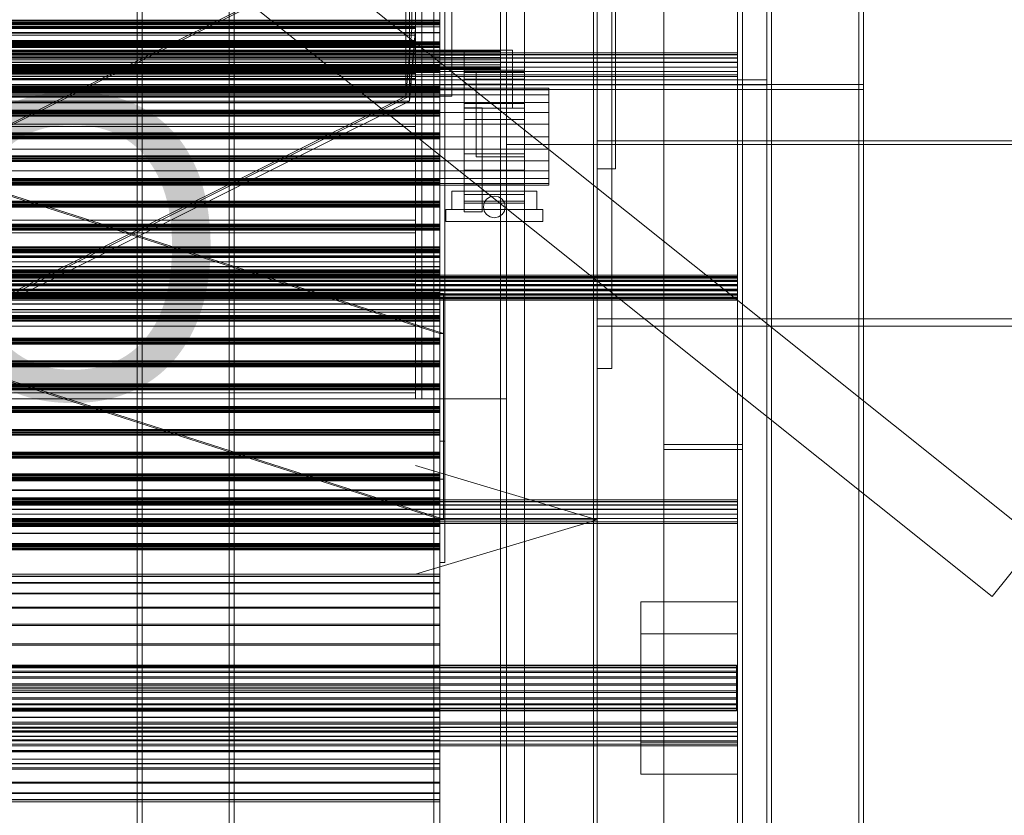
# Model space of a CAD drawing. Header units: millimetres. Extents: x -4395 to 65662, y -65530 to 6847.
# Tile 220 of 256: x 923 to 1736, y -35544 to -34887. Entities that reach past the tile are written whole.
import ezdxf

# ---------------------------------------------------------------- set-up
doc = ezdxf.new("R2010")
doc.units = ezdxf.units.MM
for name, color, linetype, lineweight in [('COTAS_O', 1, 'Continuous', 0), ('frontal_BANDEJA_TOLVA_RECEPCION_C03', 7, 'Continuous', 0), ('frontal_C01', 7, 'Continuous', 0), ('frontal_C03', 7, 'Continuous', 0), ('frontal_secador', 7, 'Continuous', 0), ('frontal_tolva', 7, 'Continuous', 0)]:
    doc.layers.add(name, color=color, linetype=linetype, lineweight=lineweight)
doc.dimstyles.new('R19_100', dxfattribs={"dimtxt": 250, "dimasz": 150, "dimexe": 150, "dimexo": 80, "dimgap": 100, "dimtad": 1, "dimtih": 1, "dimtoh": 1, "dimdsep": 46, "dimcen": 0.09, "dimadec": 0, "dimazin": 0, "dimtfac": 1, "dimtdec": 4, "dimtofl": 0, "dimtmove": 0, "dimatfit": 3, "dimfxl": 1, "dimtolj": 1, "dimtzin": 0, "dimarcsym": 0})

# ---------------------------------------------------------------- blocks, each defined once
blk = doc.blocks.new('DIM_R33_47')
at = {"layer": 'COTAS_O'}
for p, q in [((-650, -34200), (-500, -34155)), ((650, -34200), (500, -34155)), ((-650, -34900), (-650, -34200)), ((-650, -34200), (650, -34200)), ((-650, -34200), (-500, -34245)), ((650, -34200), (500, -34245)), ((650, -34900), (650, -34200))]:
    blk.add_line(p, q, dxfattribs=at)
blk.add_text('1300 O', height=250, dxfattribs=at).set_placement((0, -34100))
blk = doc.blocks.new('DIM_R33_51')
at = {"layer": 'COTAS_O'}
for p, q in [((-1400, -35300), (-1250, -35255)), ((1400, -35300), (1250, -35255)), ((-1400, -36000), (-1400, -35300)), ((-1400, -35300), (1400, -35300)), ((-1400, -35300), (-1250, -35345)), ((1400, -35300), (1250, -35345)), ((1400, -36000), (1400, -35300))]:
    blk.add_line(p, q, dxfattribs=at)
blk.add_text('2800 O', height=250, dxfattribs=at).set_placement((0, -35200))

msp = doc.modelspace()

# ---------------------------------------------------------------- linework, layer by layer
at = {"layer": 'frontal_BANDEJA_TOLVA_RECEPCION_C03'}
for p, q in [((370, -34857.992), (1270, -35145.992)), ((1273, -35145.992), (373, -34857.992)), ((1270, -35299.469), (370, -35011.469)), ((373, -35011.469), (1273, -35299.469)), ((1270, -35266.469), (1270, -35112.992)), ((1270, -35112.992), (1270, -35145.992)), ((1270, -35112.992), (1273, -35112.992)), ((1273, -35145.992), (1273, -35112.992)), ((1273, -35112.992), (1273, -35266.469)), ((1270, -35145.992), (1270, -35299.469)), ((1270, -35145.992), (1273, -35145.992)), ((1273, -35299.469), (1273, -35145.992)), ((1270, -35299.469), (1270, -35266.469)), ((1270, -35266.469), (1273, -35266.469)), ((1273, -35266.469), (1273, -35299.469)), ((1273, -35299.469), (1270, -35299.469))]:
    msp.add_line(p, q, dxfattribs=at)
at = {"layer": 'frontal_C01'}
for p, q in [((1020, -35988), (1020, -33816.606)), ((1024, -35988), (1024, -33816.606)), ((1096, -33816.606), (1096, -35988)), ((1100, -35988), (1100, -33816.606))]:
    msp.add_line(p, q, dxfattribs=at)
at = {"layer": 'frontal_C03'}
for p, q in [((1455, -35237.853), (1455, -32581.274)), ((1516, -35237.853), (1516, -32581.274)), ((1520, -32581.274), (1520, -35237.853)), ((1455, -32585.202), (1455, -35241.781)), ((1520, -35241.781), (1520, -32585.202)), ((1270, -35234.965), (1270, -32645.272)), ((1274, -32645.272), (1274, -35234.965)), ((1270, -32745.445), (1270, -35335.139)), ((1274, -35335.139), (1274, -32745.445)), ((1455, -35724.97), (1455, -33068.391)), ((1520, -33068.391), (1520, -35724.97)), ((1455, -33072.319), (1455, -35728.898)), ((1516, -33072.319), (1516, -35728.898)), ((1520, -35728.898), (1520, -33072.319)), ((1540, -35988), (1540, -33352.082)), ((1544, -35988), (1544, -33352.082)), ((1616, -33352.082), (1616, -35988)), ((1620, -35988), (1620, -33352.082)), ((1540, -35988), (1540, -34081.095)), ((1544, -35988), (1544, -34081.095)), ((1616, -34081.095), (1616, -35988)), ((1620, -35988), (1620, -34081.095)), ((1540, -34860.603), (1540, -34940.603)), ((1540, -34936.603), (1540, -34864.603)), ((1620, -34864.401), (1620, -34944.401)), ((1620, -34940.401), (1620, -34868.401)), ((1270, -34887.204), (-1230, -34887.204)), ((-1230, -34888.136), (1270, -34888.136)), ((1270, -34889.078), (-1230, -34889.078)), ((1270, -34890.01), (-1230, -34890.01)), ((1270, -34890.676), (-1230, -34890.676)), ((1270, -34891.063), (-1230, -34891.063)), ((1270, -34892.616), (-1230, -34892.616)), ((1270, -34892.701), (-1230, -34892.701)), ((1270, -34887.204), (1270, -34886.152)), ((1270, -34886.538), (1270, -34888.136)), ((1270, -34889.078), (1270, -34887.204)), ((1270, -34888.136), (1270, -34890.01)), ((1270, -34890.676), (1270, -34889.078)), ((1270, -34890.01), (1270, -34891.063)), ((1270, -34891.063), (1270, -34890.676)), ((1270, -34897.315), (1270, -34892.616)), ((1270, -34892.616), (1270, -34892.701)), ((1270, -34892.701), (1270, -34897.557)), ((1270, -34897.315), (-1230, -34897.315)), ((1270, -34897.557), (-1230, -34897.557)), ((1270, -34906.084), (1270, -34897.315)), ((1270, -34897.557), (1270, -34906.446)), ((1270, -34904.993), (-1230, -34904.993)), ((1270, -34905.379), (-1230, -34905.379)), ((1270, -34906.045), (-1230, -34906.045)), ((1270, -34906.084), (-1230, -34906.084)), ((1270, -34906.446), (-1230, -34906.446)), ((-1230, -34906.977), (1270, -34906.977)), ((1270, -34907.919), (-1230, -34907.919)), ((1270, -34908.851), (-1230, -34908.851)), ((1270, -34909.517), (-1230, -34909.517)), ((1270, -34909.903), (-1230, -34909.903)), ((1270, -34906.045), (1270, -34904.993)), ((1270, -34904.993), (1270, -34905.379)), ((1270, -34905.379), (1270, -34906.977)), ((1270, -34907.919), (1270, -34906.045)), ((1270, -34917.586), (1270, -34906.084)), ((1270, -34906.446), (1270, -34918.014)), ((1270, -34906.977), (1270, -34908.851)), ((1270, -34909.517), (1270, -34907.919)), ((1270, -34908.851), (1270, -34909.903)), ((1270, -34909.903), (1270, -34909.517)), ((1516, -34914.222), (-1476, -34914.222)), ((1516, -34914.248), (-1476, -34914.248)), ((1516, -34915.69), (-1476, -34915.69)), ((1516, -34915.766), (-1476, -34915.766)), ((1516, -34918.43), (-1476, -34918.43)), ((1516, -34918.544), (-1476, -34918.544)), ((1270, -34917.586), (-1230, -34917.586)), ((-1230, -34918.014), (1270, -34918.014)), ((1270, -34930.072), (1270, -34917.586)), ((1270, -34918.014), (1270, -34930.499)), ((1516, -34915.69), (1516, -34914.222)), ((1516, -34914.222), (1516, -34914.248)), ((1516, -34914.248), (1516, -34915.766)), ((1516, -34918.43), (1516, -34915.69)), ((1516, -34915.766), (1516, -34918.544)), ((1516, -34922.025), (1516, -34918.43)), ((1516, -34918.544), (1516, -34922.159)), ((1516, -34922.025), (-1476, -34922.025)), ((-1476, -34922.159), (1516, -34922.159)), ((1516, -34925.927), (-1476, -34925.927)), ((1516, -34926.06), (-1476, -34926.06)), ((1270, -34923.834), (-1230, -34923.834)), ((1270, -34924.22), (-1230, -34924.22)), ((1270, -34924.886), (-1230, -34924.886)), ((-1230, -34925.818), (1270, -34925.818)), ((1270, -34924.886), (1270, -34923.834)), ((1270, -34923.834), (1270, -34924.22)), ((1270, -34924.22), (1270, -34925.818)), ((1270, -34926.76), (1270, -34924.886)), ((1270, -34925.818), (1270, -34927.692)), ((1516, -34925.927), (1516, -34922.025)), ((1516, -34922.159), (1516, -34926.06)), ((1516, -34929.542), (1516, -34925.927)), ((1516, -34926.06), (1516, -34929.655)), ((1516, -34929.542), (-1476, -34929.542)), ((1516, -34929.655), (-1476, -34929.655)), ((1516, -34932.319), (-1476, -34932.319)), ((1516, -34932.395), (-1476, -34932.395)), ((1516, -34933.837), (-1476, -34933.837)), ((1516, -34933.864), (-1476, -34933.864)), ((1270, -34926.76), (-1230, -34926.76)), ((1270, -34927.692), (-1230, -34927.692)), ((1270, -34928.358), (-1230, -34928.358)), ((1270, -34928.744), (-1230, -34928.744)), ((1270, -34930.072), (-1230, -34930.072)), ((1270, -34930.499), (-1230, -34930.499)), ((1270, -34928.358), (1270, -34926.76)), ((1270, -34927.692), (1270, -34928.744)), ((1270, -34928.744), (1270, -34928.358)), ((1270, -34941.639), (1270, -34930.072)), ((1270, -34930.499), (1270, -34942.002)), ((1516, -34932.319), (1516, -34929.542)), ((1516, -34929.655), (1516, -34932.395)), ((1516, -34933.837), (1516, -34932.319)), ((1516, -34932.395), (1516, -34933.864)), ((1516, -34933.864), (1516, -34933.837)), ((-1580, -34940.401), (1620, -34940.401)), ((-1500, -34936.603), (1540, -34936.603)), ((-1500, -34940.603), (1540, -34940.603)), ((1270, -34941.639), (-1230, -34941.639)), ((1270, -34942.002), (-1230, -34942.002)), ((1270, -34942.675), (-1230, -34942.675)), ((1270, -34950.528), (1270, -34941.639)), ((1270, -34942.002), (1270, -34950.77)), ((1270, -34943.727), (1270, -34942.675)), ((1270, -34942.675), (1270, -34943.061)), ((1540, -34940.603), (1540, -34936.603)), ((1620, -34944.401), (1620, -34940.401)), ((-1580, -34944.401), (1620, -34944.401)), ((1270, -34943.061), (-1230, -34943.061)), ((1270, -34943.727), (-1230, -34943.727)), ((-1230, -34944.659), (1270, -34944.659)), ((1270, -34945.601), (-1230, -34945.601)), ((1270, -34946.533), (-1230, -34946.533)), ((1270, -34947.199), (-1230, -34947.199)), ((1270, -34947.585), (-1230, -34947.585)), ((1270, -34950.528), (-1230, -34950.528)), ((1270, -34950.77), (-1230, -34950.77)), ((1270, -34943.061), (1270, -34944.659)), ((1270, -34945.601), (1270, -34943.727)), ((1270, -34944.659), (1270, -34946.533)), ((1270, -34947.199), (1270, -34945.601)), ((1270, -34946.533), (1270, -34947.585)), ((1270, -34947.585), (1270, -34947.199)), ((1270, -34955.385), (1270, -34950.528)), ((1270, -34950.77), (1270, -34955.47)), ((1540, -35988), (1540, -34944.401)), ((1540, -34944.401), (1544, -34944.401)), ((1620, -34944.401), (1540, -34944.401)), ((1544, -35988), (1544, -34944.401)), ((1544, -34944.401), (1616, -34944.401)), ((1616, -34944.401), (1616, -35988)), ((1620, -34944.401), (1616, -34944.401)), ((1620, -35988), (1620, -34944.401)), ((1270, -34955.385), (-1230, -34955.385)), ((1270, -34955.47), (-1230, -34955.47)), ((1270, -34955.47), (1270, -34955.385)), ((1270, -34961.516), (-1230, -34961.516)), ((1270, -34961.902), (-1230, -34961.902)), ((1270, -34962.568), (-1230, -34962.568)), ((-1230, -34963.5), (1270, -34963.5)), ((1270, -34964.442), (-1230, -34964.442)), ((1270, -34965.374), (-1230, -34965.374)), ((1270, -34966.04), (-1230, -34966.04)), ((1270, -34966.426), (-1230, -34966.426)), ((1270, -34962.568), (1270, -34961.516)), ((1270, -34961.516), (1270, -34961.902)), ((1270, -34961.902), (1270, -34963.5)), ((1270, -34964.442), (1270, -34962.568)), ((1270, -34963.5), (1270, -34965.374)), ((1270, -34966.04), (1270, -34964.442)), ((1270, -34965.374), (1270, -34966.426)), ((1270, -34966.426), (1270, -34966.04)), ((1270, -34980.357), (-1230, -34980.357)), ((1270, -34980.743), (-1230, -34980.743)), ((1270, -34981.409), (-1230, -34981.409)), ((-1230, -34982.341), (1270, -34982.341)), ((1270, -34983.283), (-1230, -34983.283)), ((1270, -34981.409), (1270, -34980.357)), ((1270, -34980.357), (1270, -34980.743)), ((1270, -34980.743), (1270, -34982.341)), ((1270, -34983.283), (1270, -34981.409)), ((1270, -34982.341), (1270, -34984.215)), ((1270, -34984.881), (1270, -34983.283)), ((1270, -34984.215), (-1230, -34984.215)), ((1270, -34984.881), (-1230, -34984.881)), ((1270, -34985.267), (-1230, -34985.267)), ((1270, -34984.215), (1270, -34985.267)), ((1270, -34985.267), (1270, -34984.881)), ((1270, -34999.198), (-1230, -34999.198)), ((1270, -34999.584), (-1230, -34999.584)), ((1270, -35000.25), (1270, -34999.198)), ((1270, -34999.198), (1270, -34999.584)), ((1270, -34999.584), (1270, -35001.182)), ((1270, -35000.25), (-1230, -35000.25)), ((-1230, -35001.182), (1270, -35001.182)), ((1270, -35002.124), (-1230, -35002.124)), ((1270, -35003.056), (-1230, -35003.056)), ((1270, -35003.722), (-1230, -35003.722)), ((1270, -35004.108), (-1230, -35004.108)), ((1270, -35002.124), (1270, -35000.25)), ((1270, -35001.182), (1270, -35003.056)), ((1270, -35003.722), (1270, -35002.124)), ((1270, -35003.056), (1270, -35004.108)), ((1270, -35004.108), (1270, -35003.722)), ((1270, -35018.039), (-1230, -35018.039)), ((1270, -35018.425), (-1230, -35018.425)), ((1270, -35019.091), (-1230, -35019.091)), ((-1230, -35020.023), (1270, -35020.023)), ((1270, -35020.965), (-1230, -35020.965)), ((1270, -35021.897), (-1230, -35021.897)), ((1270, -35022.563), (-1230, -35022.563)), ((1270, -35022.949), (-1230, -35022.949)), ((1270, -35019.091), (1270, -35018.039)), ((1270, -35018.039), (1270, -35018.425)), ((1270, -35018.425), (1270, -35020.023)), ((1270, -35020.965), (1270, -35019.091)), ((1270, -35020.023), (1270, -35021.897)), ((1270, -35022.563), (1270, -35020.965)), ((1270, -35021.897), (1270, -35022.949)), ((1270, -35022.949), (1270, -35022.563)), ((1270, -35036.88), (-1230, -35036.88)), ((1270, -35037.266), (-1230, -35037.266)), ((1270, -35037.932), (-1230, -35037.932)), ((-1230, -35038.864), (1270, -35038.864)), ((1270, -35039.806), (-1230, -35039.806)), ((1270, -35037.932), (1270, -35036.88)), ((1270, -35036.88), (1270, -35037.266)), ((1270, -35037.266), (1270, -35038.864)), ((1270, -35039.806), (1270, -35037.932)), ((1270, -35038.864), (1270, -35040.738)), ((1270, -35041.404), (1270, -35039.806)), ((1270, -35040.738), (-1230, -35040.738)), ((1270, -35041.404), (-1230, -35041.404)), ((1270, -35041.79), (-1230, -35041.79)), ((1270, -35040.738), (1270, -35041.79)), ((1270, -35041.79), (1270, -35041.404)), ((1270, -35055.721), (-1230, -35055.721)), ((1270, -35056.107), (-1230, -35056.107)), ((1270, -35056.773), (-1230, -35056.773)), ((1270, -35056.773), (1270, -35055.721)), ((1270, -35055.721), (1270, -35056.107)), ((1270, -35056.107), (1270, -35057.705)), ((1270, -35058.647), (1270, -35056.773)), ((-1230, -35057.705), (1270, -35057.705)), ((1270, -35058.647), (-1230, -35058.647)), ((1270, -35059.579), (-1230, -35059.579)), ((1270, -35060.245), (-1230, -35060.245)), ((1270, -35060.631), (-1230, -35060.631)), ((1270, -35057.705), (1270, -35059.579)), ((1270, -35060.245), (1270, -35058.647)), ((1270, -35059.579), (1270, -35060.631)), ((1270, -35060.631), (1270, -35060.245)), ((1270, -35074.562), (-1230, -35074.562)), ((1270, -35074.948), (-1230, -35074.948)), ((1270, -35075.614), (-1230, -35075.614)), ((-1230, -35076.546), (1270, -35076.546)), ((1270, -35077.257), (-1230, -35077.257)), ((1270, -35077.342), (-1230, -35077.342)), ((1270, -35077.488), (-1230, -35077.488)), ((1270, -35078.42), (-1230, -35078.42)), ((1270, -35079.086), (-1230, -35079.086)), ((1270, -35079.472), (-1230, -35079.472)), ((1270, -35075.614), (1270, -35074.562)), ((1270, -35074.562), (1270, -35074.948)), ((1270, -35074.948), (1270, -35076.546)), ((1270, -35077.488), (1270, -35075.614)), ((1270, -35076.546), (1270, -35078.42)), ((1270, -35081.957), (1270, -35077.257)), ((1270, -35077.257), (1270, -35077.342)), ((1270, -35077.342), (1270, -35082.199)), ((1270, -35079.086), (1270, -35077.488)), ((1270, -35078.42), (1270, -35079.472)), ((1270, -35079.472), (1270, -35079.086)), ((1270, -35081.957), (-1230, -35081.957)), ((1270, -35082.199), (-1230, -35082.199)), ((1270, -35083.141), (-1230, -35083.141)), ((1270, -35083.208), (-1230, -35083.208)), ((1270, -35086.813), (-1230, -35086.813)), ((1270, -35087.002), (-1230, -35087.002)), ((1270, -35090.725), (1270, -35081.957)), ((1270, -35082.199), (1270, -35091.088)), ((1270, -35086.813), (1270, -35083.141)), ((1270, -35083.141), (1270, -35083.208)), ((1270, -35083.208), (1270, -35087.002)), ((1270, -35093.663), (1270, -35086.813)), ((1270, -35087.002), (1270, -35093.946)), ((1270, -35090.725), (-1230, -35090.725)), ((1270, -35091.088), (-1230, -35091.088)), ((1270, -35093.403), (-1230, -35093.403)), ((1270, -35093.663), (-1230, -35093.663)), ((1270, -35093.789), (-1230, -35093.789)), ((1270, -35093.946), (-1230, -35093.946)), ((1270, -35094.455), (-1230, -35094.455)), ((-1230, -35095.387), (1270, -35095.387)), ((1270, -35096.329), (-1230, -35096.329)), ((1270, -35097.261), (-1230, -35097.261)), ((1270, -35102.228), (1270, -35090.725)), ((1270, -35091.088), (1270, -35102.655)), ((1270, -35094.455), (1270, -35093.403)), ((1270, -35093.403), (1270, -35093.789)), ((1270, -35102.65), (1270, -35093.663)), ((1270, -35093.789), (1270, -35095.387)), ((1270, -35093.946), (1270, -35102.983)), ((1270, -35096.329), (1270, -35094.455)), ((1270, -35095.387), (1270, -35097.261)), ((1270, -35097.927), (1270, -35096.329)), ((1270, -35097.261), (1270, -35098.313)), ((1516, -35097.873), (-1476, -35097.873)), ((1516, -35097.899), (-1476, -35097.899)), ((1516, -35098.863), (-1476, -35098.863)), ((1516, -35098.89), (-1476, -35098.89)), ((1516, -35099.341), (-1476, -35099.341)), ((1516, -35099.417), (-1476, -35099.417)), ((1516, -35100.332), (-1476, -35100.332)), ((1516, -35100.408), (-1476, -35100.408)), ((1516, -35102.081), (-1476, -35102.081)), ((1516, -35102.195), (-1476, -35102.195)), ((1516, -35103.072), (-1476, -35103.072)), ((1516, -35103.185), (-1476, -35103.185)), ((1270, -35097.927), (-1230, -35097.927)), ((1270, -35098.313), (-1230, -35098.313)), ((1270, -35102.228), (-1230, -35102.228)), ((1270, -35102.65), (-1230, -35102.65)), ((-1230, -35102.655), (1270, -35102.655)), ((-1230, -35102.983), (1270, -35102.983)), ((1270, -35098.313), (1270, -35097.927)), ((1270, -35114.713), (1270, -35102.228)), ((1270, -35112.404), (1270, -35102.65)), ((1270, -35102.655), (1270, -35115.141)), ((1270, -35102.983), (1270, -35112.738)), ((1516, -35099.341), (1516, -35097.873)), ((1516, -35097.873), (1516, -35097.899)), ((1516, -35097.899), (1516, -35099.417)), ((1516, -35100.332), (1516, -35098.863)), ((1516, -35098.863), (1516, -35098.89)), ((1516, -35098.89), (1516, -35100.408)), ((1516, -35102.081), (1516, -35099.341)), ((1516, -35099.417), (1516, -35102.195)), ((1516, -35103.072), (1516, -35100.332)), ((1516, -35100.408), (1516, -35103.185)), ((1516, -35105.676), (1516, -35102.081)), ((1516, -35102.195), (1516, -35105.809)), ((1516, -35106.667), (1516, -35103.072)), ((1516, -35103.185), (1516, -35106.8)), ((1516, -35105.676), (-1476, -35105.676)), ((-1476, -35105.809), (1516, -35105.809)), ((1516, -35106.667), (-1476, -35106.667)), ((-1476, -35106.8), (1516, -35106.8)), ((1516, -35109.578), (-1476, -35109.578)), ((1516, -35109.711), (-1476, -35109.711)), ((1516, -35110.568), (-1476, -35110.568)), ((1516, -35110.702), (-1476, -35110.702)), ((1516, -35113.193), (-1476, -35113.193)), ((1516, -35113.306), (-1476, -35113.306)), ((1270, -35112.244), (-1230, -35112.244)), ((1270, -35112.404), (-1230, -35112.404)), ((1270, -35112.63), (-1230, -35112.63)), ((1270, -35112.738), (-1230, -35112.738)), ((1270, -35113.296), (-1230, -35113.296)), ((1270, -35113.296), (1270, -35112.244)), ((1270, -35112.244), (1270, -35112.63)), ((1270, -35121.441), (1270, -35112.404)), ((1270, -35112.63), (1270, -35114.228)), ((1270, -35112.738), (1270, -35121.724)), ((1270, -35115.17), (1270, -35113.296)), ((1516, -35109.578), (1516, -35105.676)), ((1516, -35105.809), (1516, -35109.711)), ((1516, -35110.568), (1516, -35106.667)), ((1516, -35106.8), (1516, -35110.702)), ((1516, -35113.193), (1516, -35109.578)), ((1516, -35109.711), (1516, -35113.306)), ((1516, -35114.183), (1516, -35110.568)), ((1516, -35110.702), (1516, -35114.296)), ((1516, -35115.97), (1516, -35113.193)), ((1516, -35113.306), (1516, -35116.046)), ((1516, -35114.183), (-1476, -35114.183)), ((1516, -35114.296), (-1476, -35114.296)), ((1516, -35115.97), (-1476, -35115.97)), ((1516, -35116.046), (-1476, -35116.046)), ((1516, -35116.961), (-1476, -35116.961)), ((1516, -35117.037), (-1476, -35117.037)), ((1516, -35117.488), (-1476, -35117.488)), ((1516, -35117.514), (-1476, -35117.514)), ((1516, -35118.479), (-1476, -35118.479)), ((1516, -35118.505), (-1476, -35118.505)), ((-1230, -35114.228), (1270, -35114.228)), ((1270, -35114.713), (-1230, -35114.713)), ((1270, -35115.141), (-1230, -35115.141)), ((1270, -35115.17), (-1230, -35115.17)), ((1270, -35116.102), (-1230, -35116.102)), ((1270, -35116.768), (-1230, -35116.768)), ((1270, -35117.154), (-1230, -35117.154)), ((1270, -35121.441), (-1230, -35121.441)), ((1270, -35121.724), (-1230, -35121.724)), ((1270, -35114.228), (1270, -35116.102)), ((1270, -35126.281), (1270, -35114.713)), ((1270, -35115.141), (1270, -35126.643)), ((1270, -35116.768), (1270, -35115.17)), ((1270, -35116.102), (1270, -35117.154)), ((1270, -35117.154), (1270, -35116.768)), ((1270, -35128.385), (1270, -35121.441)), ((1270, -35121.724), (1270, -35128.574)), ((1516, -35116.961), (1516, -35114.183)), ((1516, -35114.296), (1516, -35117.037)), ((1516, -35117.488), (1516, -35115.97)), ((1516, -35116.046), (1516, -35117.514)), ((1516, -35118.479), (1516, -35116.961)), ((1516, -35117.037), (1516, -35118.505)), ((1516, -35117.514), (1516, -35117.488)), ((1516, -35118.505), (1516, -35118.479)), ((1270, -35126.281), (-1230, -35126.281)), ((1270, -35126.643), (-1230, -35126.643)), ((1270, -35128.385), (-1230, -35128.385)), ((1270, -35128.574), (-1230, -35128.574)), ((1270, -35135.17), (1270, -35126.281)), ((1270, -35126.643), (1270, -35135.412)), ((1270, -35132.179), (1270, -35128.385)), ((1270, -35128.574), (1270, -35132.246)), ((1270, -35131.085), (-1230, -35131.085)), ((1270, -35131.471), (-1230, -35131.471)), ((1270, -35132.137), (-1230, -35132.137)), ((1270, -35132.179), (-1230, -35132.179)), ((1270, -35132.246), (-1230, -35132.246)), ((-1230, -35133.069), (1270, -35133.069)), ((1270, -35134.011), (-1230, -35134.011)), ((1270, -35134.943), (-1230, -35134.943)), ((1270, -35135.17), (-1230, -35135.17)), ((1270, -35135.412), (-1230, -35135.412)), ((1270, -35135.609), (-1230, -35135.609)), ((1270, -35135.995), (-1230, -35135.995)), ((1270, -35132.137), (1270, -35131.085)), ((1270, -35131.085), (1270, -35131.471)), ((1270, -35131.471), (1270, -35133.069)), ((1270, -35134.011), (1270, -35132.137)), ((1270, -35132.246), (1270, -35132.179)), ((1270, -35133.069), (1270, -35134.943)), ((1270, -35135.609), (1270, -35134.011)), ((1270, -35134.943), (1270, -35135.995)), ((1270, -35140.026), (1270, -35135.17)), ((1270, -35135.412), (1270, -35140.111)), ((1270, -35135.995), (1270, -35135.609)), ((1270, -35140.026), (-1230, -35140.026)), ((1270, -35140.111), (-1230, -35140.111)), ((1270, -35140.111), (1270, -35140.026)), ((1270, -35149.926), (-1230, -35149.926)), ((1270, -35150.312), (-1230, -35150.312)), ((1270, -35150.978), (-1230, -35150.978)), ((-1230, -35151.91), (1270, -35151.91)), ((1270, -35152.852), (-1230, -35152.852)), ((1270, -35153.784), (-1230, -35153.784)), ((1270, -35150.978), (1270, -35149.926)), ((1270, -35149.926), (1270, -35150.312)), ((1270, -35150.312), (1270, -35151.91)), ((1270, -35152.852), (1270, -35150.978)), ((1270, -35151.91), (1270, -35153.784)), ((1270, -35154.45), (1270, -35152.852)), ((1270, -35153.784), (1270, -35154.836)), ((1270, -35154.45), (-1230, -35154.45)), ((1270, -35154.836), (-1230, -35154.836)), ((1270, -35154.836), (1270, -35154.45)), ((1270, -35168.767), (-1230, -35168.767)), ((1270, -35169.153), (-1230, -35169.153)), ((1270, -35169.819), (-1230, -35169.819)), ((1270, -35169.819), (1270, -35168.767)), ((1270, -35168.767), (1270, -35169.153)), ((1270, -35169.153), (1270, -35170.751)), ((1270, -35171.693), (1270, -35169.819)), ((-1230, -35170.751), (1270, -35170.751)), ((1270, -35171.693), (-1230, -35171.693)), ((1270, -35172.625), (-1230, -35172.625)), ((1270, -35173.291), (-1230, -35173.291)), ((1270, -35173.677), (-1230, -35173.677)), ((1270, -35170.751), (1270, -35172.625)), ((1270, -35173.291), (1270, -35171.693)), ((1270, -35172.625), (1270, -35173.677)), ((1270, -35173.677), (1270, -35173.291)), ((1270, -35187.608), (-1230, -35187.608)), ((1270, -35187.994), (-1230, -35187.994)), ((1270, -35188.66), (-1230, -35188.66)), ((-1230, -35189.592), (1270, -35189.592)), ((1270, -35190.534), (-1230, -35190.534)), ((1270, -35191.466), (-1230, -35191.466)), ((1270, -35192.132), (-1230, -35192.132)), ((1270, -35192.518), (-1230, -35192.518)), ((1270, -35188.66), (1270, -35187.608)), ((1270, -35187.608), (1270, -35187.994)), ((1270, -35187.994), (1270, -35189.592)), ((1270, -35190.534), (1270, -35188.66)), ((1270, -35189.592), (1270, -35191.466)), ((1270, -35192.132), (1270, -35190.534)), ((1270, -35191.466), (1270, -35192.518)), ((1270, -35192.518), (1270, -35192.132)), ((1270, -35206.449), (-1230, -35206.449)), ((1270, -35206.835), (-1230, -35206.835)), ((1270, -35207.501), (-1230, -35207.501)), ((-1230, -35208.433), (1270, -35208.433)), ((1270, -35209.375), (-1230, -35209.375)), ((1270, -35210.307), (-1230, -35210.307)), ((1270, -35210.973), (-1230, -35210.973)), ((1270, -35211.359), (-1230, -35211.359)), ((1270, -35207.501), (1270, -35206.449)), ((1270, -35206.449), (1270, -35206.835)), ((1270, -35206.835), (1270, -35208.433)), ((1270, -35209.375), (1270, -35207.501)), ((1270, -35208.433), (1270, -35210.307)), ((1270, -35210.973), (1270, -35209.375)), ((1270, -35210.307), (1270, -35211.359)), ((1270, -35211.359), (1270, -35210.973)), ((1270, -35225.29), (-1230, -35225.29)), ((1270, -35225.676), (-1230, -35225.676)), ((1270, -35226.342), (-1230, -35226.342)), ((-1230, -35227.274), (1270, -35227.274)), ((1270, -35226.342), (1270, -35225.29)), ((1270, -35225.29), (1270, -35225.676)), ((1270, -35225.676), (1270, -35227.274)), ((1270, -35228.216), (1270, -35226.342)), ((1270, -35227.274), (1270, -35229.148)), ((1270, -35228.216), (-1230, -35228.216)), ((1270, -35229.148), (-1230, -35229.148)), ((1270, -35229.814), (-1230, -35229.814)), ((1270, -35230.2), (-1230, -35230.2)), ((1270, -35229.814), (1270, -35228.216)), ((1270, -35229.148), (1270, -35230.2)), ((1270, -35230.2), (1270, -35229.814)), ((1274, -35234.965), (1270, -35234.965)), ((1270, -35234.965), (1270, -35335.139)), ((1274, -35335.139), (1274, -35234.965)), ((1520, -35237.853), (1455, -35237.853)), ((1455, -35237.853), (1455, -35241.781)), ((1455, -35241.781), (1520, -35241.781)), ((1520, -35237.853), (1516, -35237.853)), ((1516, -35237.853), (1516, -35728.898)), ((1520, -35728.898), (1520, -35237.853)), ((1520, -35241.781), (1520, -35237.853)), ((1270, -35244.131), (-1230, -35244.131)), ((1270, -35244.517), (-1230, -35244.517)), ((1270, -35245.183), (-1230, -35245.183)), ((-1230, -35246.115), (1270, -35246.115)), ((1270, -35247.057), (-1230, -35247.057)), ((1270, -35247.989), (-1230, -35247.989)), ((1270, -35248.655), (-1230, -35248.655)), ((1270, -35249.041), (-1230, -35249.041)), ((1270, -35245.183), (1270, -35244.131)), ((1270, -35244.131), (1270, -35244.517)), ((1270, -35244.517), (1270, -35246.115)), ((1270, -35247.057), (1270, -35245.183)), ((1270, -35246.115), (1270, -35247.989)), ((1270, -35248.655), (1270, -35247.057)), ((1270, -35247.989), (1270, -35249.041)), ((1270, -35249.041), (1270, -35248.655)), ((1270, -35261.899), (-1230, -35261.899)), ((1270, -35261.984), (-1230, -35261.984)), ((1270, -35262.972), (-1230, -35262.972)), ((1270, -35263.358), (-1230, -35263.358)), ((1270, -35264.024), (-1230, -35264.024)), ((-1230, -35264.956), (1270, -35264.956)), ((1270, -35265.898), (-1230, -35265.898)), ((1270, -35266.599), (-1230, -35266.599)), ((1270, -35266.83), (-1230, -35266.83)), ((1270, -35266.841), (-1230, -35266.841)), ((1270, -35267.496), (-1230, -35267.496)), ((1270, -35267.882), (-1230, -35267.882)), ((1270, -35266.599), (1270, -35261.899)), ((1270, -35261.899), (1270, -35261.984)), ((1270, -35261.984), (1270, -35266.841)), ((1270, -35264.024), (1270, -35262.972)), ((1270, -35262.972), (1270, -35263.358)), ((1270, -35263.358), (1270, -35264.956)), ((1270, -35265.898), (1270, -35264.024)), ((1270, -35264.956), (1270, -35266.83)), ((1270, -35267.496), (1270, -35265.898)), ((1270, -35275.367), (1270, -35266.599)), ((1270, -35266.83), (1270, -35267.882)), ((1270, -35266.841), (1270, -35275.729)), ((1270, -35267.882), (1270, -35267.496)), ((1270, -35275.367), (-1230, -35275.367)), ((1270, -35275.729), (-1230, -35275.729)), ((1270, -35286.87), (1270, -35275.367)), ((1270, -35275.729), (1270, -35287.297)), ((1516, -35283.505), (-1476, -35283.505)), ((1516, -35283.532), (-1476, -35283.532)), ((1270, -35281.813), (-1230, -35281.813)), ((1270, -35282.199), (-1230, -35282.199)), ((1270, -35282.865), (-1230, -35282.865)), ((-1230, -35283.797), (1270, -35283.797)), ((1270, -35282.865), (1270, -35281.813)), ((1270, -35281.813), (1270, -35282.199)), ((1270, -35282.199), (1270, -35283.797)), ((1270, -35284.739), (1270, -35282.865)), ((1270, -35283.797), (1270, -35285.671)), ((1516, -35284.974), (1516, -35283.505)), ((1516, -35283.505), (1516, -35283.532)), ((1516, -35283.532), (1516, -35285.049)), ((1516, -35284.974), (-1476, -35284.974)), ((1516, -35285.049), (-1476, -35285.049)), ((1516, -35287.714), (-1476, -35287.714)), ((1516, -35287.827), (-1476, -35287.827)), ((1516, -35291.308), (-1476, -35291.308)), ((-1476, -35291.442), (1516, -35291.442)), ((1270, -35284.739), (-1230, -35284.739)), ((1270, -35285.671), (-1230, -35285.671)), ((1270, -35286.337), (-1230, -35286.337)), ((1270, -35286.723), (-1230, -35286.723)), ((1270, -35286.87), (-1230, -35286.87)), ((-1230, -35287.297), (1270, -35287.297)), ((1270, -35286.337), (1270, -35284.739)), ((1270, -35285.671), (1270, -35286.723)), ((1270, -35286.723), (1270, -35286.337)), ((1270, -35299.355), (1270, -35286.87)), ((1270, -35287.297), (1270, -35299.782)), ((1516, -35287.714), (1516, -35284.974)), ((1516, -35285.049), (1516, -35287.827)), ((1516, -35291.308), (1516, -35287.714)), ((1516, -35287.827), (1516, -35291.442)), ((1516, -35295.21), (1516, -35291.308)), ((1516, -35291.442), (1516, -35295.344)), ((1516, -35295.21), (-1476, -35295.21)), ((1516, -35295.344), (-1476, -35295.344)), ((1516, -35298.825), (-1476, -35298.825)), ((1516, -35298.938), (-1476, -35298.938)), ((1270, -35299.355), (-1230, -35299.355)), ((1270, -35299.782), (-1230, -35299.782)), ((1270, -35300.654), (-1230, -35300.654)), ((1270, -35310.923), (1270, -35299.355)), ((1270, -35299.782), (1270, -35311.285)), ((1270, -35301.706), (1270, -35300.654)), ((1270, -35300.654), (1270, -35301.04)), ((1516, -35298.825), (1516, -35295.21)), ((1516, -35295.344), (1516, -35298.938)), ((1516, -35301.603), (1516, -35298.825)), ((1516, -35298.938), (1516, -35301.678)), ((1516, -35301.603), (-1476, -35301.603)), ((1516, -35301.678), (-1476, -35301.678)), ((1516, -35303.12), (-1476, -35303.12)), ((1516, -35303.147), (-1476, -35303.147)), ((1270, -35301.04), (-1230, -35301.04)), ((1270, -35301.706), (-1230, -35301.706)), ((-1230, -35302.638), (1270, -35302.638)), ((1270, -35303.58), (-1230, -35303.58)), ((1270, -35304.512), (-1230, -35304.512)), ((1270, -35305.178), (-1230, -35305.178)), ((1270, -35305.564), (-1230, -35305.564)), ((1270, -35301.04), (1270, -35302.638)), ((1270, -35303.58), (1270, -35301.706)), ((1270, -35302.638), (1270, -35304.512)), ((1270, -35305.178), (1270, -35303.58)), ((1270, -35304.512), (1270, -35305.564)), ((1270, -35305.564), (1270, -35305.178)), ((1516, -35303.12), (1516, -35301.603)), ((1516, -35301.678), (1516, -35303.147)), ((1516, -35303.147), (1516, -35303.12)), ((1270, -35310.923), (-1230, -35310.923)), ((1270, -35311.285), (-1230, -35311.285)), ((1270, -35319.811), (1270, -35310.923)), ((1270, -35311.285), (1270, -35320.053)), ((1270, -35319.495), (-1230, -35319.495)), ((1270, -35319.811), (-1230, -35319.811)), ((1270, -35319.881), (-1230, -35319.881)), ((1270, -35320.053), (-1230, -35320.053)), ((1270, -35320.547), (-1230, -35320.547)), ((-1230, -35321.479), (1270, -35321.479)), ((1270, -35322.421), (-1230, -35322.421)), ((1270, -35323.353), (-1230, -35323.353)), ((1270, -35324.019), (-1230, -35324.019)), ((1270, -35324.405), (-1230, -35324.405)), ((1270, -35324.668), (-1230, -35324.668)), ((1270, -35324.753), (-1230, -35324.753)), ((1270, -35320.547), (1270, -35319.495)), ((1270, -35319.495), (1270, -35319.881)), ((1270, -35324.668), (1270, -35319.811)), ((1270, -35319.881), (1270, -35321.479)), ((1270, -35320.053), (1270, -35324.753)), ((1270, -35322.421), (1270, -35320.547)), ((1270, -35321.479), (1270, -35323.353)), ((1270, -35324.019), (1270, -35322.421)), ((1270, -35323.353), (1270, -35324.405)), ((1270, -35324.405), (1270, -35324.019)), ((1270, -35324.753), (1270, -35324.668)), ((1270, -35335.139), (1274, -35335.139)), ((1270, -35345.002), (-1230, -35345.002)), ((1270, -35346.683), (-1230, -35346.683)), ((1270, -35346.933), (-1230, -35346.933)), ((1270, -35346.683), (1270, -35345.002)), ((1270, -35345.002), (1270, -35346.933)), ((1270, -35351.912), (1270, -35346.683)), ((1270, -35346.933), (1270, -35352.402)), ((1270, -35351.912), (-1230, -35351.912)), ((1270, -35352.402), (-1230, -35352.402)), ((1270, -35360.488), (1270, -35351.912)), ((1270, -35352.402), (1270, -35361.199)), ((1270, -35360.488), (-1230, -35360.488)), ((1270, -35361.199), (-1230, -35361.199)), ((1270, -35372.081), (1270, -35360.488)), ((1270, -35361.199), (1270, -35372.986)), ((1270, -35372.081), (-1230, -35372.081)), ((1270, -35372.986), (-1230, -35372.986)), ((1270, -35386.246), (1270, -35372.081)), ((1270, -35372.986), (1270, -35387.31)), ((1436, -35394.245), (1436, -35367.868)), ((1436, -35367.868), (1516, -35367.868)), ((1436, -35483.755), (1436, -35367.868)), ((1516, -35367.868), (1516, -35394.245)), ((1516, -35367.868), (1516, -35483.755)), ((1270, -35386.246), (-1230, -35386.246)), ((1270, -35387.31), (-1230, -35387.31)), ((1270, -35402.437), (1270, -35386.246)), ((1270, -35387.31), (1270, -35403.62)), ((1516, -35394.245), (1436, -35394.245)), ((1436, -35394.245), (1436, -35510.132)), ((1516, -35510.132), (1516, -35394.245)), ((1270, -35402.437), (-1230, -35402.437)), ((1270, -35403.62), (-1230, -35403.62)), ((1270, -35420.034), (1270, -35402.437)), ((1270, -35403.62), (1270, -35421.289)), ((1515, -35420.147), (-1475, -35420.147)), ((1515, -35420.34), (-1475, -35420.34)), ((1515, -35421.8), (-1475, -35421.8)), ((1515, -35422.36), (-1475, -35422.36)), ((1270, -35420.034), (-1230, -35420.034)), ((-1230, -35421.289), (1270, -35421.289)), ((1270, -35438.36), (1270, -35420.034)), ((1270, -35421.289), (1270, -35439.64)), ((1515, -35420.34), (1515, -35420.147)), ((1515, -35420.147), (1515, -35421.8)), ((1515, -35422.36), (1515, -35420.34)), ((1515, -35421.8), (1515, -35425.136)), ((1515, -35426.008), (1515, -35422.36)), ((1515, -35425.136), (-1475, -35425.136)), ((1515, -35426.008), (-1475, -35426.008)), ((1515, -35429.829), (-1475, -35429.829)), ((1515, -35430.928), (-1475, -35430.928)), ((1515, -35425.136), (1515, -35429.829)), ((1515, -35430.928), (1515, -35426.008)), ((1515, -35429.829), (1515, -35435.42)), ((1515, -35436.638), (1515, -35430.928)), ((-1475, -35435.42), (1515, -35435.42)), ((1515, -35436.638), (-1475, -35436.638)), ((1270, -35438.36), (-1230, -35438.36)), ((1270, -35456.711), (1270, -35438.36)), ((1515, -35435.42), (1515, -35441.362)), ((1515, -35442.58), (1515, -35436.638)), ((1515, -35441.362), (-1475, -35441.362)), ((1515, -35442.58), (-1475, -35442.58)), ((1515, -35447.072), (-1475, -35447.072)), ((1270, -35439.64), (-1230, -35439.64)), ((1270, -35439.64), (1270, -35457.966)), ((1515, -35441.362), (1515, -35447.072)), ((1515, -35448.171), (1515, -35442.58)), ((1515, -35447.072), (1515, -35451.992)), ((1515, -35448.171), (-1475, -35448.171)), ((1515, -35451.992), (-1475, -35451.992)), ((1515, -35452.864), (-1475, -35452.864)), ((1270, -35452.425), (-1230, -35452.425)), ((1270, -35452.491), (-1230, -35452.491)), ((1270, -35456.096), (1270, -35452.425)), ((1270, -35452.425), (1270, -35452.491)), ((1270, -35452.491), (1270, -35456.285)), ((1515, -35452.864), (1515, -35448.171)), ((1515, -35451.992), (1515, -35455.64)), ((1515, -35456.2), (1515, -35452.864)), ((1515, -35455.64), (-1475, -35455.64)), ((1515, -35456.2), (-1475, -35456.2)), ((1515, -35457.66), (-1475, -35457.66)), ((1515, -35457.853), (-1475, -35457.853)), ((1270, -35456.096), (-1230, -35456.096)), ((1270, -35456.285), (-1230, -35456.285)), ((1270, -35456.711), (-1230, -35456.711)), ((1270, -35457.966), (-1230, -35457.966)), ((1270, -35462.946), (-1230, -35462.946)), ((1270, -35463.229), (-1230, -35463.229)), ((1270, -35462.946), (1270, -35456.096)), ((1270, -35456.285), (1270, -35463.229)), ((1270, -35474.38), (1270, -35456.711)), ((1270, -35457.966), (1270, -35475.563)), ((1270, -35471.933), (1270, -35462.946)), ((1270, -35463.229), (1270, -35472.267)), ((1515, -35455.64), (1515, -35457.66)), ((1515, -35457.853), (1515, -35456.2)), ((1515, -35457.66), (1515, -35457.853)), ((1516, -35467.156), (-1476, -35467.156)), ((1516, -35467.183), (-1476, -35467.183)), ((1516, -35468.625), (-1476, -35468.625)), ((1516, -35468.7), (-1476, -35468.7)), ((1516, -35471.365), (-1476, -35471.365)), ((1516, -35471.478), (-1476, -35471.478)), ((1516, -35468.625), (1516, -35467.156)), ((1516, -35467.156), (1516, -35467.183)), ((1516, -35467.183), (1516, -35468.7)), ((1516, -35471.365), (1516, -35468.625)), ((1516, -35468.7), (1516, -35471.478)), ((1516, -35474.959), (1516, -35471.365)), ((1516, -35471.478), (1516, -35475.093)), ((1516, -35474.959), (-1476, -35474.959)), ((-1476, -35475.093), (1516, -35475.093)), ((1516, -35478.861), (-1476, -35478.861)), ((1516, -35478.994), (-1476, -35478.994)), ((1270, -35471.933), (-1230, -35471.933)), ((-1230, -35472.267), (1270, -35472.267)), ((1270, -35474.38), (-1230, -35474.38)), ((1270, -35475.563), (-1230, -35475.563)), ((1270, -35481.687), (1270, -35471.933)), ((1270, -35472.267), (1270, -35482.021)), ((1270, -35490.69), (1270, -35474.38)), ((1270, -35475.563), (1270, -35491.754)), ((1516, -35478.861), (1516, -35474.959)), ((1516, -35475.093), (1516, -35478.994)), ((1516, -35482.476), (1516, -35478.861)), ((1516, -35478.994), (1516, -35482.589)), ((1516, -35482.476), (-1476, -35482.476)), ((1516, -35482.589), (-1476, -35482.589)), ((1516, -35485.254), (-1476, -35485.254)), ((1516, -35485.329), (-1476, -35485.329)), ((1516, -35486.771), (-1476, -35486.771)), ((1516, -35486.798), (-1476, -35486.798)), ((1270, -35481.687), (-1230, -35481.687)), ((1270, -35482.021), (-1230, -35482.021)), ((1270, -35490.724), (1270, -35481.687)), ((1270, -35482.021), (1270, -35491.007)), ((1516, -35483.755), (1436, -35483.755)), ((1436, -35483.755), (1436, -35510.132)), ((1516, -35485.254), (1516, -35482.476)), ((1516, -35482.589), (1516, -35485.329)), ((1516, -35510.132), (1516, -35483.755)), ((1516, -35486.771), (1516, -35485.254)), ((1516, -35485.329), (1516, -35486.798)), ((1516, -35486.798), (1516, -35486.771)), ((1270, -35490.69), (-1230, -35490.69)), ((1270, -35490.724), (-1230, -35490.724)), ((1270, -35491.007), (-1230, -35491.007)), ((1270, -35491.754), (-1230, -35491.754)), ((1270, -35505.014), (1270, -35490.69)), ((1270, -35497.669), (1270, -35490.724)), ((1270, -35491.007), (1270, -35497.858)), ((1270, -35491.754), (1270, -35505.919)), ((1270, -35497.669), (-1230, -35497.669)), ((1270, -35497.858), (-1230, -35497.858)), ((1270, -35501.463), (-1230, -35501.463)), ((1270, -35501.529), (-1230, -35501.529)), ((1270, -35501.463), (1270, -35497.669)), ((1270, -35497.858), (1270, -35501.529)), ((1270, -35501.529), (1270, -35501.463)), ((1270, -35505.014), (-1230, -35505.014)), ((1270, -35505.919), (-1230, -35505.919)), ((1270, -35516.801), (1270, -35505.014)), ((1270, -35505.919), (1270, -35517.512)), ((1436, -35510.132), (1516, -35510.132)), ((1270, -35516.801), (-1230, -35516.801)), ((1270, -35517.512), (-1230, -35517.512)), ((1270, -35525.598), (1270, -35516.801)), ((1270, -35517.512), (1270, -35526.088)), ((1270, -35525.598), (-1230, -35525.598)), ((1270, -35526.088), (-1230, -35526.088)), ((1270, -35531.067), (1270, -35525.598)), ((1270, -35526.088), (1270, -35531.317)), ((1270, -35531.067), (-1230, -35531.067)), ((1270, -35531.317), (-1230, -35531.317)), ((1270, -35532.998), (-1230, -35532.998)), ((1270, -35532.998), (1270, -35531.067)), ((1270, -35531.317), (1270, -35532.998))]:
    msp.add_line(p, q, dxfattribs=at)
at = {"layer": 'frontal_secador'}
for p, q in [((1340, -36000), (1340, -33000)), ((1400, -36000), (1400, -33000)), ((1265, -35980), (1265, -33075)), ((1270, -35980), (1270, -33075)), ((1320, -35980), (1320, -33075)), ((1325, -36000), (1325, -33075)), ((1325, -35980), (1325, -33075)), ((1397, -35940), (1397, -33075)), ((1400, -36000), (1400, -33075)), ((1400, -35940), (1400, -33075)), ((1400, -36000), (1400, -33250)), ((1400, -35140), (1400, -34540)), ((1412, -35140), (1412, -34540)), ((1250, -35200), (1250, -34550)), ((1255, -35200), (1255, -34550)), ((1320, -35200), (1320, -34550)), ((1325, -35200), (1325, -34550)), ((1400, -35134), (1400, -34546)), ((1400, -34990), (1400, -34600)), ((1415, -34990), (1415, -34600)), ((1400, -34987), (1400, -34603)), ((1250, -35100), (1250, -34650)), ((1400, -35100), (1400, -34650)), ((1247, -34894), (1247, -34754)), ((1250, -34754), (1250, -34894)), ((1250, -34950), (1250, -34770)), ((1280, -34950), (1280, -34770)), ((1242, -34810), (197, -35331)), ((200, -35331), (1245, -34810)), ((1242, -34810), (1242, -34950)), ((1245, -34950), (1245, -34810)), ((1250, -34884), (1250, -34887.728)), ((1250, -34884.728), (1250, -34887.728)), ((1250, -34887.588), (1250, -34884.728)), ((-1250, -34887.588), (1250, -34887.588)), ((1250, -34887.611), (-1250, -34887.611)), ((1250, -34887.728), (-1250, -34887.728)), ((-1250, -34889.387), (1250, -34889.387)), ((1250, -34889.918), (-1250, -34889.918)), ((-1250, -34890), (1250, -34890)), ((1250, -34890.588), (-1250, -34890.588)), ((1250, -34892.387), (-1250, -34892.387)), ((1250, -34893), (-1250, -34893)), ((-1250, -34893.65), (1250, -34893.65)), ((-1250, -34894), (1250, -34894)), ((1242, -34950), (1247, -34894)), ((1245, -34950), (1250, -34894)), ((1250, -34894), (1247, -34894)), ((1250, -34887.588), (1250, -34890.588)), ((1250, -34889.387), (1250, -34887.588)), ((1250, -34889.918), (1250, -34887.611)), ((1250, -34887.728), (1250, -34890.588)), ((1250, -34889.387), (1250, -34892.387)), ((1250, -34890), (1250, -34889.387)), ((1250, -34893.65), (1250, -34889.918)), ((1250, -34890), (1250, -34893)), ((1250, -34890.588), (1250, -34892.387)), ((1250, -34892.387), (1250, -34893)), ((1250, -34897.382), (1250, -34893.65)), ((1250, -34894), (1250, -34898)), ((1250, -34897.382), (-1250, -34897.382)), ((1250, -34898), (-1250, -34898)), ((1250, -34899.689), (-1250, -34899.689)), ((1250, -34898), (1245, -34954)), ((1250, -34897.382), (1250, -34899.689)), ((1250, -34904), (-1250, -34904)), ((1250, -34904.545), (-1250, -34904.545)), ((1250, -34906.144), (-1250, -34906.144)), ((1250, -34906.709), (-1250, -34906.709)), ((1250, -34908.686), (-1250, -34908.686)), ((1250, -34906.709), (1250, -34904)), ((1250, -34904.545), (1250, -34904)), ((1250, -34906.144), (1250, -34904.545)), ((1250, -34908.686), (1250, -34906.144)), ((1250, -34914.651), (1250, -34906.709)), ((1250, -34912), (1250, -34908.686)), ((1320, -34912), (-1320, -34912)), ((1320, -34912.273), (-1320, -34912.273)), ((1320, -34913.072), (-1320, -34913.072)), ((1320, -34914.343), (-1320, -34914.343)), ((1320, -34916), (-1320, -34916)), ((1320, -34917.929), (-1320, -34917.929)), ((1250, -34912), (-1250, -34912)), ((1250, -34914.651), (-1250, -34914.651)), ((1250, -34915.859), (-1250, -34915.859)), ((1250, -34915.859), (1250, -34912)), ((1250, -34927.285), (1250, -34914.651)), ((1250, -34920), (1250, -34915.859)), ((1290, -34912), (1330, -34912)), ((1290, -34940), (1290, -34912)), ((1320, -34912.273), (1320, -34912)), ((1320, -34913.072), (1320, -34912.273)), ((1320, -34914.343), (1320, -34913.072)), ((1320, -34916), (1320, -34914.343)), ((1320, -34917.929), (1320, -34916)), ((1320, -34920), (1320, -34917.929)), ((1330, -34940), (1330, -34912)), ((-1320, -34920), (1320, -34920)), ((1320, -34922.071), (-1320, -34922.071)), ((1320, -34924), (-1320, -34924)), ((1320, -34925.657), (-1320, -34925.657)), ((-1250, -34920), (1250, -34920)), ((1250, -34924.141), (-1250, -34924.141)), ((1250, -34924.141), (1250, -34920)), ((1250, -34924.141), (1250, -34928)), ((1320, -34922.071), (1320, -34920)), ((1320, -34922.071), (1320, -34924)), ((1320, -34924), (1320, -34925.657)), ((1320, -34925.657), (1320, -34926.928)), ((1320, -34926.928), (-1320, -34926.928)), ((1320, -34927.727), (-1320, -34927.727)), ((1320, -34928), (-1320, -34928)), ((1250, -34927.285), (-1250, -34927.285)), ((1250, -34928), (-1250, -34928)), ((1250, -34931.314), (-1250, -34931.314)), ((1250, -34933.856), (-1250, -34933.856)), ((1250, -34943.75), (1250, -34927.285)), ((1250, -34928), (1250, -34931.314)), ((1250, -34931.314), (1250, -34933.856)), ((1250, -34933.856), (1250, -34935.455)), ((1290, -34930.374), (1290, -34928.5)), ((1340, -34928.5), (1290, -34928.5)), ((1290, -34935.869), (1290, -34930.374)), ((1340, -34930.374), (1290, -34930.374)), ((1300, -34930), (1340, -34930)), ((1300, -34960), (1300, -34930)), ((1320, -34926.928), (1320, -34927.727)), ((1320, -34927.727), (1320, -34928)), ((1340, -34930.374), (1340, -34928.5)), ((1340, -34960), (1340, -34930)), ((1340, -34935.869), (1340, -34930.374)), ((1250, -34935.455), (-1250, -34935.455)), ((1250, -34936), (-1250, -34936)), ((1250, -34935.455), (1250, -34936)), ((1290, -34944.609), (1290, -34935.869)), ((1340, -34935.869), (1290, -34935.869)), ((1290, -34940), (1330, -34940)), ((1290, -34960), (1290, -34940)), ((1330, -34960), (1330, -34940)), ((1340, -34944.609), (1340, -34935.869)), ((1360, -34943.5), (-1360, -34943.5)), ((1360, -34944.863), (-1360, -34944.863)), ((1360, -34948.859), (-1360, -34948.859)), ((1250, -34943.75), (-1250, -34943.75)), ((-1250, -34950), (1250, -34950)), ((-1245, -34950), (1245, -34950)), ((197, -35471), (1242, -34950)), ((200, -35471), (1245, -34950)), ((1242, -34950), (1245, -34950)), ((1245, -34954), (1245, -34950)), ((1250, -34962.924), (1250, -34943.75)), ((1250, -34975), (1250, -34950)), ((1250, -34950), (1280, -34950)), ((1290, -34956), (1290, -34944.609)), ((1340, -34944.609), (1290, -34944.609)), ((1340, -34956), (1340, -34944.609)), ((1360, -34944.863), (1360, -34943.5)), ((1360, -34948.859), (1360, -34944.863)), ((1360, -34955.216), (1360, -34948.859)), ((1360, -34955.216), (-1360, -34955.216)), ((1245, -34954), (-1245, -34954)), ((1245, -34954), (200, -35475)), ((1290, -34969.265), (1290, -34956)), ((1340, -34956), (1290, -34956)), ((1340, -34969.265), (1340, -34956)), ((1360, -34963.5), (1360, -34955.216)), ((1360, -34963.5), (-1360, -34963.5)), ((1250, -34962.924), (-1250, -34962.924)), ((1250, -34983.5), (1250, -34962.924)), ((1290, -34959.5), (1305, -34959.5)), ((1290, -35045.5), (1290, -34959.5)), ((1290, -34960), (1330, -34960)), ((1300, -34960), (1340, -34960)), ((1300, -35000), (1300, -34960)), ((1305, -35045.5), (1305, -34959.5)), ((1340, -35000), (1340, -34960)), ((1360, -34973.147), (1360, -34963.5)), ((1360, -34973.147), (-1360, -34973.147)), ((-1250, -34975), (1250, -34975)), ((1290, -34983.5), (1290, -34969.265)), ((1340, -34969.265), (1290, -34969.265)), ((1340, -34983.5), (1340, -34969.265)), ((1360, -34983.5), (1360, -34973.147)), ((-1360, -34983.5), (1360, -34983.5)), ((-1250, -34983.5), (1250, -34983.5)), ((1250, -35004.076), (1250, -34983.5)), ((1290, -34983.5), (1290, -34997.735)), ((1290, -34983.5), (1340, -34983.5)), ((1340, -34997.735), (1340, -34983.5)), ((1360, -34993.853), (1360, -34983.5)), ((1325, -34990), (1400, -34990)), ((1325, -36000), (1325, -34990)), ((1400, -34987), (1790, -34987)), ((1400, -34990), (1400, -34987)), ((1400, -36000), (1400, -34990)), ((1400, -34990), (1790, -34990)), ((1400, -34990), (1415, -34990)), ((1400, -35010), (1400, -34990)), ((1415, -35010), (1415, -34990)), ((1360, -34993.853), (-1360, -34993.853)), ((1290, -34997.735), (1290, -35011)), ((1340, -34997.735), (1290, -34997.735)), ((1340, -34997.735), (1340, -35011)), ((1360, -34993.853), (1360, -35003.5)), ((1360, -35003.5), (-1360, -35003.5)), ((1250, -35004.076), (-1250, -35004.076)), ((1250, -35004.076), (1250, -35023.25)), ((1300, -35000), (1340, -35000)), ((1360, -35003.5), (1360, -35011.784)), ((1360, -35011.784), (-1360, -35011.784)), ((1290, -35011), (1290, -35022.391)), ((1340, -35011), (1290, -35011)), ((1340, -35011), (1340, -35022.391)), ((1360, -35011.784), (1360, -35018.141)), ((1400, -35010), (1415, -35010)), ((1360, -35018.141), (-1360, -35018.141)), ((1360, -35022.137), (-1360, -35022.137)), ((1360, -35023.5), (-1360, -35023.5)), ((1250, -35023.25), (-1250, -35023.25)), ((1250, -35023.25), (1250, -35039.715)), ((1290, -35022.391), (1290, -35031.131)), ((1340, -35022.391), (1290, -35022.391)), ((1340, -35022.391), (1340, -35031.131)), ((1360, -35018.141), (1360, -35022.137)), ((1360, -35022.137), (1360, -35023.5)), ((1280, -35028.5), (1350, -35028.5)), ((1280, -35043.5), (1280, -35028.5)), ((1290, -35031.131), (1290, -35036.626)), ((1340, -35031.131), (1290, -35031.131)), ((1340, -35031.131), (1340, -35036.626)), ((1350, -35043.5), (1350, -35028.5)), ((1250, -35039.715), (-1250, -35039.715)), ((1250, -35039.715), (1250, -35052.349)), ((1290, -35036.626), (1290, -35038.5)), ((1340, -35036.626), (1290, -35036.626)), ((1340, -35038.5), (1290, -35038.5)), ((1306, -35041.5), (1306.685, -35038.056)), ((1306.685, -35038.056), (1308.636, -35035.136)), ((1308.636, -35035.136), (1311.556, -35033.185)), ((1311.556, -35033.185), (1315, -35032.5)), ((1315, -35032.5), (1318.444, -35033.185)), ((1318.444, -35033.185), (1321.364, -35035.136)), ((1321.364, -35035.136), (1323.315, -35038.056)), ((1323.315, -35038.056), (1324, -35041.5)), ((1340, -35036.626), (1340, -35038.5)), ((1275, -35043.5), (1355, -35043.5)), ((1275, -35053.5), (1275, -35043.5)), ((1280, -35043.5), (1350, -35043.5)), ((1290, -35045.5), (1305, -35045.5)), ((1306.685, -35044.944), (1306, -35041.5)), ((1308.636, -35047.864), (1306.685, -35044.944)), ((1311.556, -35049.815), (1308.636, -35047.864)), ((1321.364, -35047.864), (1318.444, -35049.815)), ((1323.315, -35044.944), (1321.364, -35047.864)), ((1324, -35041.5), (1323.315, -35044.944)), ((1355, -35053.5), (1355, -35043.5)), ((1250, -35052.349), (-1250, -35052.349)), ((1250, -35052.349), (1250, -35060.291)), ((1275, -35053.5), (1355, -35053.5)), ((1315, -35050.5), (1311.556, -35049.815)), ((1318.444, -35049.815), (1315, -35050.5)), ((1250, -35060.291), (-1250, -35060.291)), ((1250, -35063), (-1250, -35063)), ((1250, -35060.291), (1250, -35063)), ((-1400, -35100), (1400, -35100)), ((-1250, -35100), (1250, -35100)), ((-1250, -35105), (1250, -35105)), ((1250, -35100), (1400, -35100)), ((1250, -35105), (1250, -35100)), ((1250, -35195), (1250, -35105)), ((1400, -36000), (1400, -35100)), ((1400, -35134), (2200, -35134)), ((1400, -35140), (1400, -35134)), ((1400, -35140), (2200, -35140)), ((1400, -35140), (1412, -35140)), ((1400, -35175), (1400, -35140)), ((1412, -35175), (1412, -35140)), ((1400, -35175), (1412, -35175)), ((-1250, -35195), (1250, -35195)), ((1250, -35200), (1250, -35195)), ((-1250, -35200), (1250, -35200)), ((1250, -35200), (1255, -35200)), ((1255, -35200), (1320, -35200)), ((1320, -35200), (1325, -35200))]:
    msp.add_line(p, q, dxfattribs=at)
at = {"layer": 'frontal_tolva'}
for p, q in [((1763.733, -35316.567), (716.733, -34479.567)), ((1726.267, -35363.433), (679.267, -34526.433)), ((1763.733, -35316.567), (1726.267, -35363.433))]:
    msp.add_line(p, q, dxfattribs=at)

# ---------------------------------------------------------------- dimensions: what is measured, and where the dimension line sits
at = {"layer": 'COTAS_O'}
for p1, p2, picture, middle in [((-650, -34900), (650, -34900), 'DIM_R33_47', (0, -34200)), ((-1400, -36000), (1400, -36000), 'DIM_R33_51', (0, -35300))]:
    dim = msp.add_aligned_dim(p1=p1, p2=p2, distance=700, text='<> O', dimstyle='R19_100', dxfattribs=at)
    dim.commit()
    dim.dimension.update_dxf_attribs({"geometry": picture, "text_midpoint": middle})

doc.saveas('drawing.dxf')
